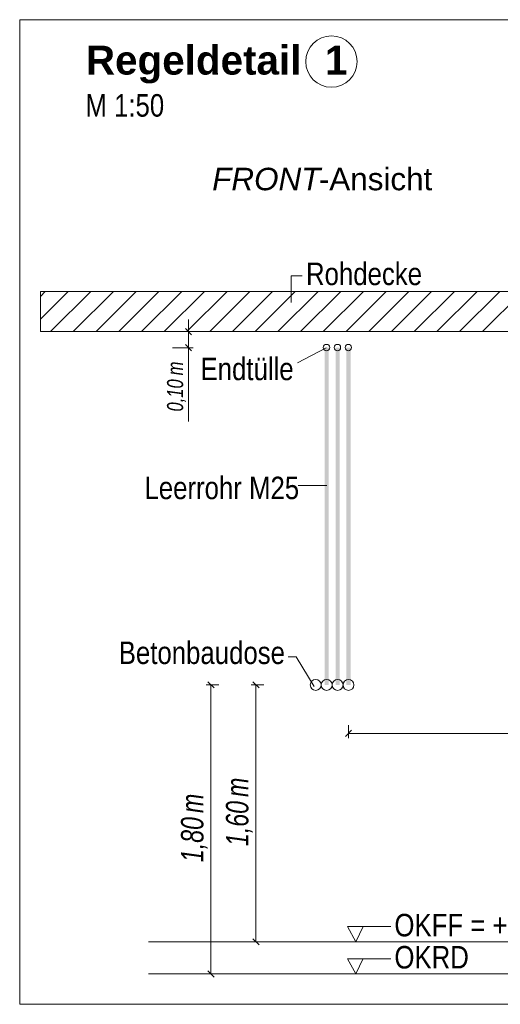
# Model space of a CAD drawing. Extents: x -420 to 300, y 62 to 1162.
# Tile 234 of 256: x 119 to 149, y 887 to 949. Entities that reach past the tile are written whole.
import ezdxf
from ezdxf.lldxf.tags import DXFTag

# ---------------------------------------------------------------- set-up
doc = ezdxf.new("R2010")
doc.units = 0
doc.layers.get('0').update_dxf_attribs({"lineweight": 35})
for name, color, linetype, lineweight, true_color in [('E_Aussparung Bemaßung-A06G9FCW8I', 5, 'Continuous', 9, 0x0000ff), ('E_Betonbaudose', 1, 'Continuous', 13, 0xff0000), ('E_Detail_Beschriftung', 7, 'Continuous', 13, 0x009900), ('E_Detail_Wandschraffur', 7, 'Continuous', 5, 0xc0c0c0), ('E_Leerrohr Beschriftung', 1, 'Continuous', 9, 0xff0000)]:
    doc.layers.add(name, color=color, linetype=linetype, lineweight=lineweight, true_color=true_color)
doc.layers.add('E_Detail_Linie_Text_Bem', color=7, linetype='Continuous', lineweight=13)
doc.styles.get("Standard").update_dxf_attribs({"font": 'ARIALN.TTF'})
tags = doc.linetypes.add('fein_strichliert', pattern=[4, 1, -2, 1]).pattern_tags.tags
tags[8:9] = [DXFTag(74, 4), DXFTag(75, 0), DXFTag(340, '0'), DXFTag(46, 0.0), DXFTag(50, 0.0), DXFTag(44, 0.0), DXFTag(45, 0.0)]
tags[6:7] = [DXFTag(74, 4), DXFTag(75, 0), DXFTag(340, '0'), DXFTag(46, 0.0), DXFTag(50, 0.0), DXFTag(44, 0.0), DXFTag(45, 0.0)]
tags[4:5] = [DXFTag(74, 4), DXFTag(75, 0), DXFTag(340, '0'), DXFTag(46, 0.0), DXFTag(50, 0.0), DXFTag(44, 0.0), DXFTag(45, 0.0)]
tags = doc.linetypes.add('fein_strichliert-A06G9FCV8I', pattern=[4, 1, -2, 1]).pattern_tags.tags
tags[8:9] = [DXFTag(74, 4), DXFTag(75, 0), DXFTag(340, '0'), DXFTag(46, 0.0), DXFTag(50, 0.0), DXFTag(44, 0.0), DXFTag(45, 0.0)]
tags[6:7] = [DXFTag(74, 4), DXFTag(75, 0), DXFTag(340, '0'), DXFTag(46, 0.0), DXFTag(50, 0.0), DXFTag(44, 0.0), DXFTag(45, 0.0)]
tags[4:5] = [DXFTag(74, 4), DXFTag(75, 0), DXFTag(340, '0'), DXFTag(46, 0.0), DXFTag(50, 0.0), DXFTag(44, 0.0), DXFTag(45, 0.0)]

# ---------------------------------------------------------------- blocks, each defined once
blk = doc.blocks.new('Referenz-A06G9FD38I')
at = {"layer": 'E_Aussparung Bemaßung-A06G9FCW8I', "linetype": 'Continuous', "ltscale": 0.13}
for p, q in [((129.714, 930.035), (129.714, 923.68)), ((130.014, 929.271), (128.714, 929.271)), ((129.523, 929.462), (129.905, 929.08)), ((129.523, 928.462), (129.905, 928.08)), ((130.014, 928.271), (128.714, 928.271)), ((130.814, 907.271), (131.614, 907.271)), ((130.923, 907.462), (131.305, 907.08)), ((131.114, 889.271), (131.114, 907.271)), ((133.614, 907.271), (134.414, 907.271)), ((133.723, 907.462), (134.105, 907.08)), ((133.914, 891.271), (133.914, 907.271)), ((139.864, 904.446), (139.482, 904.065)), ((139.673, 903.955), (139.673, 904.755)), ((139.673, 904.255), (162.673, 904.255)), ((134.214, 891.271), (133.414, 891.271)), ((133.723, 891.462), (134.105, 891.08)), ((130.814, 889.271), (131.614, 889.271)), ((130.923, 889.462), (131.305, 889.08))]:
    blk.add_line(p, q, dxfattribs=at)
at = {"layer": 'E_Betonbaudose', "linetype": 'Continuous', "ltscale": 0.13}
for centre, radius in [((138.304, 928.281), 0.2), ((138.984, 928.281), 0.2), ((139.664, 928.281), 0.2), ((137.633, 907.271), 0.34), ((138.313, 907.271), 0.34), ((138.993, 907.271), 0.34), ((139.673, 907.271), 0.34)]:
    blk.add_circle(centre, radius, dxfattribs=at)
at = {"layer": 'E_Detail_Linie_Text_Bem', "linetype": 'fein_strichliert-A06G9FCV8I', "ltscale": 0.65}
for p, q in [((181.981, 948.698), (119.212, 948.698)), ((119.212, 948.698), (119.212, 887.381)), ((119.212, 887.381), (178.955, 887.381))]:
    blk.add_line(p, q, dxfattribs=at)
at = {"layer": 'E_Detail_Linie_Text_Bem', "color": 0, "linetype": 'Continuous', "ltscale": 0.13}
for p, q in [((136.103, 931.091), (136.103, 932.739)), ((136.103, 932.739), (136.789, 932.739)), ((136.502, 927.319), (138.292, 928.271)), ((136.548, 919.685), (138.333, 919.685)), ((136.424, 909.018), (135.925, 909.018)), ((136.424, 909.018), (137.543, 907.178)), ((140.125, 891.271), (139.616, 892.221)), ((139.616, 892.221), (142.3, 892.221)), ((140.583, 892.224), (140.125, 891.271)), ((140.125, 889.271), (139.616, 890.221)), ((139.616, 890.221), (142.3, 890.221)), ((140.583, 890.224), (140.125, 889.271))]:
    blk.add_line(p, q, dxfattribs=at)
at = {"layer": 'E_Detail_Linie_Text_Bem', "linetype": 'Continuous', "ltscale": 0.13}
for p, q in [((171.829, 931.771), (120.502, 931.771)), ((120.502, 931.771), (120.502, 929.271)), ((120.502, 929.271), (130.894, 929.271)), ((120.502, 929.271), (169.329, 929.271)), ((130.894, 929.271), (171.829, 929.271)), ((127.228, 891.271), (164.241, 891.271)), ((127.228, 889.271), (164.241, 889.271))]:
    blk.add_line(p, q, dxfattribs=at)
for points in [[(138.438, 928.271), (138.438, 907.271), (138.188, 928.27), (138.188, 907.271)], [(139.118, 928.271), (139.118, 907.271), (138.868, 928.27), (138.868, 907.271)], [(139.798, 928.271), (139.798, 907.271), (139.548, 928.27), (139.548, 907.271)]]:
    blk.add_solid(points, dxfattribs=at)
at = {"layer": 'E_Detail_Wandschraffur', "linetype": 'fein_strichliert', "ltscale": 0.13}
for p, q in [((120.502, 930.052), (122.221, 931.771)), ((122.549, 929.271), (125.049, 931.771)), ((125.378, 929.271), (127.878, 931.771)), ((128.206, 929.271), (130.706, 931.771)), ((131.034, 929.271), (133.534, 931.771)), ((133.863, 929.271), (136.363, 931.771)), ((136.691, 929.271), (139.191, 931.771)), ((139.52, 929.271), (142.02, 931.771)), ((142.348, 929.271), (144.848, 931.771)), ((145.177, 929.271), (147.677, 931.771)), ((148.005, 929.271), (150.505, 931.771))]:
    blk.add_line(p, q, dxfattribs=at)
at = {"layer": 'E_Detail_Wandschraffur', "linetype": 'ByBlock', "ltscale": 0.13}
for p, q in [((120.502, 931.466), (120.806, 931.771)), ((121.135, 929.271), (123.635, 931.771)), ((123.963, 929.271), (126.463, 931.771)), ((126.792, 929.271), (129.292, 931.771)), ((129.62, 929.271), (132.12, 931.771)), ((132.449, 929.271), (134.949, 931.771)), ((135.277, 929.271), (137.777, 931.771)), ((138.105, 929.271), (140.605, 931.771)), ((140.934, 929.271), (143.434, 931.771)), ((143.762, 929.271), (146.262, 931.771)), ((146.591, 929.271), (149.091, 931.771))]:
    blk.add_line(p, q, dxfattribs=at)
at = {"layer": 'E_Leerrohr Beschriftung', "linetype": 'Continuous', "ltscale": 0.13}
blk.add_circle((138.611, 946.091), 1.6, dxfattribs=at)
at = {"layer": 'E_Aussparung Bemaßung-A06G9FCW8I', "linetype": 'Continuous', "ltscale": 0.13, "attachment_point": 1, "rotation": 90}
for s, insert, char_height in [('{\\W0.9;\\fArial Narrow|b0|i1;m}', (128.381, 926.548), 1), ('{\\W0.9;\\fArial Narrow|b0|i1;0,10 }', (128.381, 924.296), 1), ('{\\W0.9;\\fArial Narrow|b0|i1;m}', (132.047, 900.292), 1.4), ('{\\W0.9;\\fArial Narrow|b0|i1;m}', (129.247, 899.292), 1.4), ('{\\W0.9;\\fArial Narrow|b0|i1;1,60 }', (132.047, 897.234), 1.4), ('{\\W0.9;\\fArial Narrow|b0|i1;1,80 }', (129.247, 896.234), 1.4)]:
    blk.add_mtext(s, dxfattribs=dict(at, insert=insert, char_height=char_height))
at = {"layer": 'E_Detail_Beschriftung', "color": 1, "linetype": 'Continuous', "lineweight": 35, "ltscale": 0.35, "true_color": 0xff0000, "char_height": 1.8, "attachment_point": 1}
for s, insert in [('{\\fArial|b1|i0;Regeldetail}', (123.33, 947.079)), ('{\\fArial|b1|i0;1}', (138.213, 947.079))]:
    blk.add_mtext(s, dxfattribs=dict(at, insert=insert))
at = {"layer": 'E_Detail_Beschriftung', "linetype": 'Continuous', "ltscale": 0.13, "char_height": 1.4, "attachment_point": 1}
for s, insert in [('{\\fArial Narrow;M 1:50}', (123.3, 944.062)), ('{\\fArial Narrow;Rohdecke}', (137.028, 933.569)), ('{\\fArial Narrow;Endtülle}', (130.464, 927.65)), ('{\\fArial Narrow;Leerrohr M25}', (126.975, 920.24)), ('{\\fArial Narrow;Betonbaudose}', (125.375, 909.973)), ('{\\fArial Narrow;OKFF = +0,20m OKRD}', (142.531, 893.013)), ('{\\fArial Narrow;OKRD}', (142.531, 891.013))]:
    blk.add_mtext(s, dxfattribs=dict(at, insert=insert))
at = {"layer": 'E_Detail_Beschriftung', "linetype": 'Continuous', "lineweight": -2, "ltscale": 0.25, "char_height": 1.4, "attachment_point": 1}
for s, insert in [('{\\fArial|b0|i1;FRONT}', (131.19, 939.476)), ('{\\fArial;-Ansicht}', (137.825, 939.476))]:
    blk.add_mtext(s, dxfattribs=dict(at, insert=insert))

msp = doc.modelspace()

# ---------------------------------------------------------------- block references
at = {"color": 8, "lineweight": 25, "ltscale": 0.25, "true_color": 0x808080}
msp.add_blockref('Referenz-A06G9FD38I', (0, 0), dxfattribs=at)

doc.saveas('drawing.dxf')
